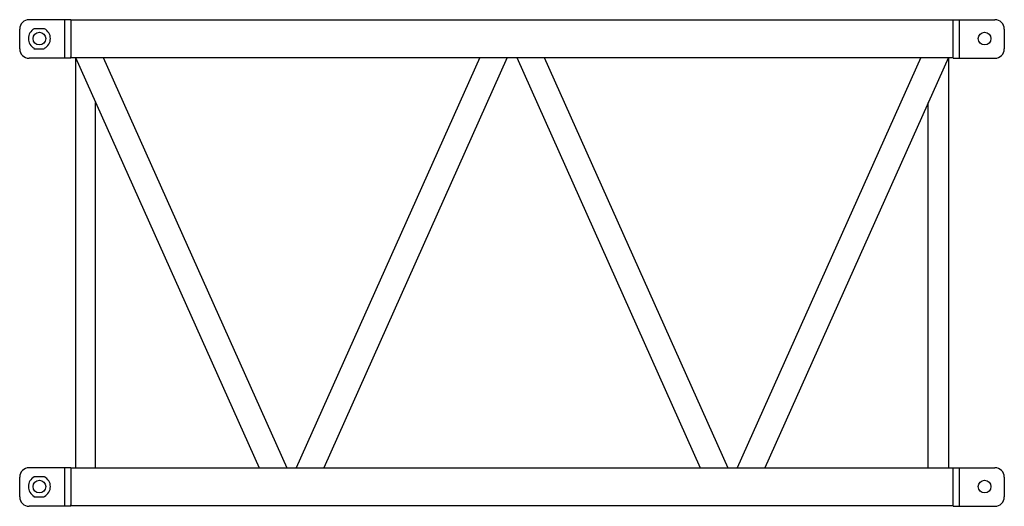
# Model space of a CAD drawing. Extents: x 55 to 1305, y -503 to 115.
import ezdxf

# ---------------------------------------------------------------- set-up
doc = ezdxf.new("R2010")
doc.units = 0
doc.layers.add('M12S', color=7, linetype='CONTINUOUS')

msp = doc.modelspace()

# ---------------------------------------------------------------- linework, layer by layer
at = {"layer": 'M12S', "color": 6}
for p, q in [((120, 115), (67, 115)), ((112, 115), (112, 66)), ((120, 115), (1240, 115)), ((120, 115), (120, 114)), ((120, 114), (120, 68)), ((1240, 115), (1293, 115)), ((1240, 115), (1240, 114)), ((1240, 68), (1240, 114)), ((1248, 66), (1248, 115)), ((55, 78), (55, 103)), ((73, 104), (86, 104)), ((1305, 103), (1305, 78)), ((73, 78), (86, 78)), ((120, 66), (67, 66)), ((120, 66), (120, 68)), ((120, 67), (1240, 67)), ((126, 67), (359, -454)), ((126, 67), (126, -454)), ((161, 67), (394, -454)), ((639, 67), (406, -454)), ((674, 67), (441, -454)), ((686, 67), (919, -454)), ((721, 67), (954, -454)), ((1199, 67), (966, -454)), ((1234, 67), (1001, -454)), ((1234, 67), (1234, -454)), ((1240, 66), (1240, 68)), ((1240, 66), (1293, 66)), ((151, 10), (151, -454)), ((1208, 10), (1208, -454)), ((120, -454), (67, -454)), ((112, -454), (112, -503)), ((120, -454), (1240, -454)), ((120, -454), (120, -455)), ((120, -455), (120, -501)), ((1240, -454), (1293, -454)), ((1240, -454), (1240, -455)), ((1240, -501), (1240, -455)), ((1248, -503), (1248, -454)), ((55, -491), (55, -466)), ((73, -465), (86, -465)), ((1305, -466), (1305, -491)), ((73, -491), (86, -491)), ((120, -503), (67, -503)), ((120, -503), (120, -501)), ((120, -502), (1240, -502)), ((1240, -503), (1240, -501)), ((1240, -503), (1293, -503))]:
    msp.add_line(p, q, dxfattribs=at)
for centre in [(80, 91), (1280, 91), (80, -478), (1280, -478)]:
    msp.add_circle(centre, 8, dxfattribs=at)
for centre, radius, start, end in [((67, 103), 12, 90, 180), ((1293, 103), 12, 0, 90), ((80, 91), 14, 118, 242), ((80, 91), 14, 298, 62), ((67, 78), 12, 180, 270), ((1293, 78), 12, 270, 0), ((67, -466), 12, 90, 180), ((1293, -466), 12, 0, 90), ((80, -478), 14, 118, 242), ((80, -478), 14, 298, 62), ((67, -491), 12, 180, 270), ((1293, -491), 12, 270, 0)]:
    msp.add_arc(centre, radius, start, end, dxfattribs=at)

doc.saveas('drawing.dxf')
